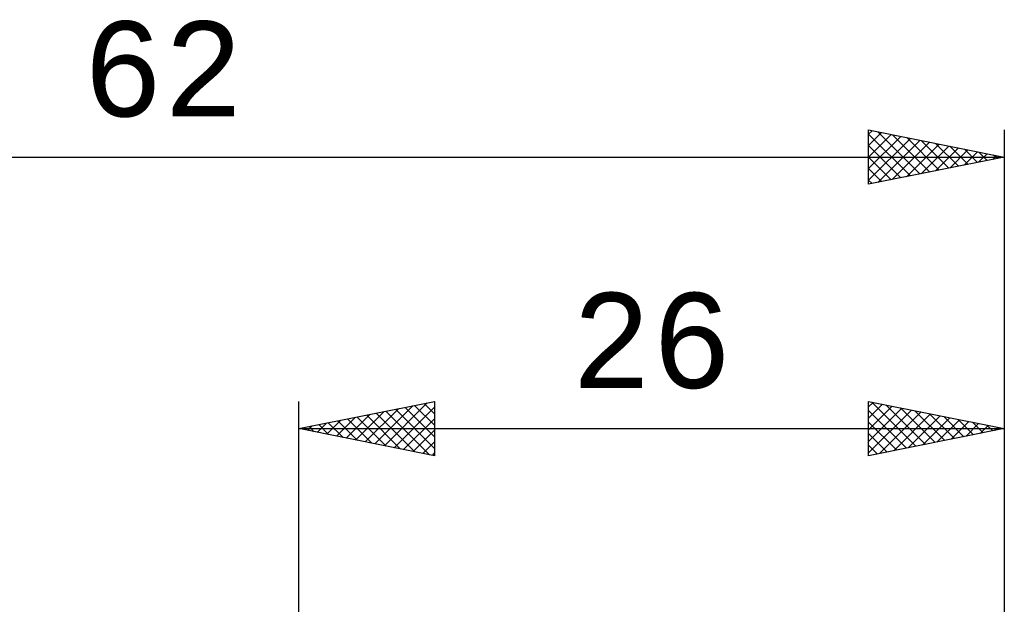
# Model space of a CAD drawing. Header units: millimetres. Extents: x -53 to 76, y -37 to 40.
# Tile 4 of 6: x -10 to 26, y 19 to 40. Entities that reach past the tile are written whole.
import ezdxf
from ezdxf.enums import TextEntityAlignment as Align

# ---------------------------------------------------------------- set-up
doc = ezdxf.new("R2010")
doc.units = ezdxf.units.MM
doc.header["$LTSCALE"] = 4.55
doc.layers.add('2', color=7, linetype='CONTINUOUS')
doc.layers.add('SK2', color=7, linetype='CONTINUOUS')
doc.styles.get("Standard").update_dxf_attribs({"font": 'Monospac821 BT'})

msp = doc.modelspace()

# ---------------------------------------------------------------- linework, layer by layer
at = {"layer": '2', "color": 7, "linetype": 'CONTINUOUS', "lineweight": 25}
for p, q in [((0, 0), (0, 26)), ((0, 25), (5, 26)), ((2.802, 24.44), (4.203, 25.841)), ((3.156, 24.369), (4.733, 25.947)), ((3.509, 24.298), (5, 25.789)), ((3.915, 25.783), (5, 24.698)), ((4.269, 25.854), (5, 25.123)), ((4.623, 25.924), (5, 25.547)), ((4.976, 25.995), (5, 25.971)), ((5, 26), (5, 24)), ((21, 24), (21, 26)), ((21, 26), (26, 25)), ((21, 25.805), (21.163, 25.967)), ((21, 25.381), (21.516, 25.897)), ((21, 24.956), (21.87, 25.826)), ((21.117, 25.977), (22.744, 24.349)), ((21.647, 25.871), (23.098, 24.42)), ((22.177, 25.764), (23.452, 24.49)), ((26, 26), (26, 2.5)), ((1.388, 24.722), (2.082, 25.416)), ((1.741, 24.652), (2.612, 25.522)), ((2.095, 24.581), (3.142, 25.628)), ((2.148, 25.429), (3.222, 24.356)), ((2.449, 24.51), (3.673, 25.735)), ((2.501, 25.5), (3.752, 24.25)), ((2.855, 25.571), (4.282, 24.144)), ((3.208, 25.642), (4.813, 24.037)), ((3.562, 25.712), (5, 24.274)), ((21, 24.532), (22.223, 25.755)), ((21, 24.108), (22.577, 25.685)), ((21, 25.669), (22.391, 24.278)), ((21.395, 24.079), (22.93, 25.614)), ((21.926, 24.185), (23.284, 25.543)), ((22.456, 24.291), (23.637, 25.472)), ((22.708, 25.658), (23.805, 24.561)), ((22.986, 24.397), (23.991, 25.402)), ((23.238, 25.552), (24.159, 24.632)), ((23.768, 25.446), (24.512, 24.702)), ((0.327, 24.935), (0.491, 25.098)), ((0.38, 25.076), (0.57, 24.886)), ((0.681, 24.864), (1.021, 25.204)), ((0.733, 25.147), (1.1, 24.78)), ((1.034, 24.793), (1.551, 25.31)), ((1.087, 25.217), (1.631, 24.674)), ((1.441, 25.288), (2.161, 24.568)), ((1.794, 25.359), (2.691, 24.462)), ((3.863, 24.227), (5, 25.365)), ((21, 25.245), (22.037, 24.207)), ((23.517, 24.503), (24.345, 25.331)), ((24.047, 24.609), (24.698, 25.26)), ((24.299, 25.34), (24.866, 24.773)), ((24.577, 24.715), (25.052, 25.19)), ((24.829, 25.234), (25.219, 24.844)), ((25.108, 24.822), (25.405, 25.119)), ((25.359, 25.128), (25.573, 24.915)), ((25.638, 24.928), (25.759, 25.048)), ((0, 25), (26, 25)), ((5, 24), (0, 25)), ((0.026, 25.005), (0.04, 24.992)), ((4.216, 24.157), (5, 24.94)), ((26, 25), (21, 24)), ((21, 24.821), (21.684, 24.137)), ((25.89, 25.022), (25.926, 24.985)), ((4.57, 24.086), (5, 24.516)), ((21, 24.396), (21.33, 24.066)), ((4.923, 24.015), (5, 24.092))]:
    msp.add_line(p, q, dxfattribs=at)
at = {"layer": 'SK2', "color": 7, "linetype": 'CONTINUOUS', "lineweight": 25}
for p, q in [((21, 34), (21, 36)), ((21, 36), (26, 35)), ((21, 35.849), (21.126, 35.975)), ((21.345, 35.931), (22.896, 34.379)), ((26, 36), (26, 0)), ((21, 35.425), (21.479, 35.904)), ((21, 35.851), (22.543, 34.309)), ((21, 35.001), (21.833, 35.833)), ((21, 34.576), (22.186, 35.763)), ((21, 34.152), (22.54, 35.692)), ((21.34, 34.068), (22.893, 35.621)), ((21.875, 35.825), (23.25, 34.45)), ((22.405, 35.719), (23.604, 34.521)), ((22.936, 35.613), (23.957, 34.591)), ((21, 35.427), (22.189, 34.238)), ((21.87, 34.174), (23.247, 35.551)), ((22.401, 34.28), (23.6, 35.48)), ((22.931, 34.386), (23.954, 35.409)), ((23.461, 34.492), (24.308, 35.338)), ((23.466, 35.507), (24.311, 34.662)), ((23.992, 34.598), (24.661, 35.268)), ((23.996, 35.401), (24.664, 34.733)), ((24.527, 35.295), (25.018, 34.803)), ((-36, 35), (26, 35)), ((21, 35.003), (21.836, 34.167)), ((26, 35), (21, 34)), ((24.522, 34.704), (25.015, 35.197)), ((25.052, 34.81), (25.368, 35.126)), ((25.057, 35.189), (25.371, 34.874)), ((25.583, 34.916), (25.722, 35.056)), ((25.587, 35.082), (25.725, 34.945)), ((21, 34.579), (21.482, 34.096)), ((21, 34.154), (21.129, 34.026))]:
    msp.add_line(p, q, dxfattribs=at)

# ---------------------------------------------------------------- texts
at = {"layer": '2', "color": 7, "linetype": 'CONTINUOUS', "lineweight": 25}
msp.add_text('26', height=3.5, dxfattribs=at).set_placement((13, 26.5), align=Align.CENTER)
at = {"layer": 'SK2', "color": 7, "linetype": 'CONTINUOUS', "lineweight": 25}
msp.add_text('62', height=3.5, dxfattribs=at).set_placement((-5, 36.5), align=Align.CENTER)

doc.saveas('drawing.dxf')
